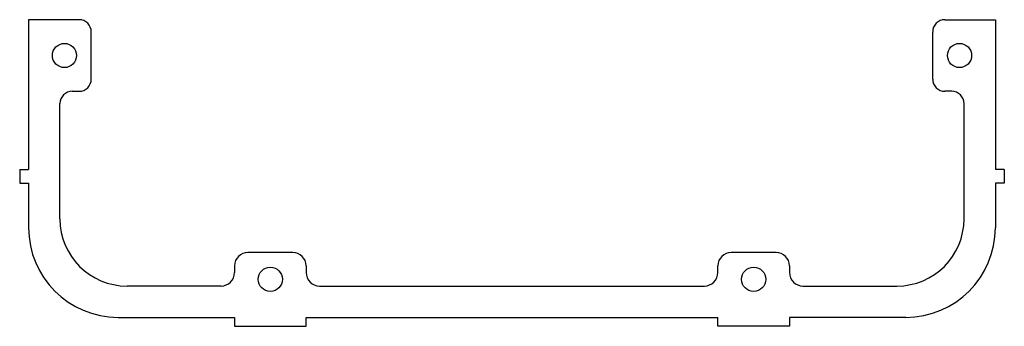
# Model space of a CAD drawing. Header units: millimetres. Extents: x 33 to 253, y 34 to 103.
import ezdxf

# ---------------------------------------------------------------- set-up
doc = ezdxf.new("R2010")
doc.units = ezdxf.units.MM

msp = doc.modelspace()

# ---------------------------------------------------------------- linework, layer by layer
at = {"color": 7, "linetype": 'Continuous', "lineweight": 25}
for p, q in [((46.08, 102.58), (34.83, 102.58)), ((34.83, 102.58), (34.83, 69.08)), ((239.58, 102.58), (250.83, 102.58)), ((250.83, 102.58), (250.83, 69.08)), ((48.83, 89.33), (48.83, 99.83)), ((236.83, 89.33), (236.83, 99.83)), ((44.58, 86.58), (46.08, 86.58)), ((241.08, 86.58), (239.58, 86.58)), ((41.83, 58.08), (41.83, 83.83)), ((243.83, 58.08), (243.83, 83.83)), ((32.83, 69.08), (32.83, 66.08)), ((32.83, 69.08), (34.83, 69.08)), ((252.83, 69.08), (250.83, 69.08)), ((252.83, 69.08), (252.83, 66.08)), ((32.83, 66.08), (34.83, 66.08)), ((34.83, 66.08), (34.83, 56.08)), ((252.83, 66.08), (250.83, 66.08)), ((250.83, 66.08), (250.83, 56.08)), ((93.83, 50.58), (83.83, 50.58)), ((201.83, 50.58), (191.83, 50.58)), ((80.83, 47.58), (80.83, 46.08)), ((96.83, 47.58), (96.83, 46.08)), ((188.83, 46.08), (188.83, 47.58)), ((204.83, 47.58), (204.83, 46.08)), ((77.83, 43.08), (56.83, 43.08)), ((99.83, 43.08), (185.83, 43.08)), ((207.83, 43.08), (228.83, 43.08)), ((54.83, 36.08), (80.83, 36.08)), ((80.83, 36.08), (80.83, 34.08)), ((96.83, 36.08), (188.83, 36.08)), ((96.83, 34.08), (96.83, 36.08)), ((188.83, 34.08), (188.83, 36.08)), ((230.83, 36.08), (204.83, 36.08)), ((204.83, 36.08), (204.83, 34.08)), ((80.83, 34.08), (96.83, 34.08)), ((204.83, 34.08), (188.83, 34.08))]:
    msp.add_line(p, q, dxfattribs=at)
for centre in [(42.83, 94.58), (242.83, 94.58), (88.83, 44.58), (196.83, 44.58)]:
    msp.add_circle(centre, 2.7, dxfattribs=at)
for centre, radius, start, end in [((46.08, 99.83), 2.75, 0, 90), ((239.58, 99.83), 2.75, 90, 180), ((46.08, 89.33), 2.75, 270, 0), ((239.58, 89.33), 2.75, 180, 270), ((44.58, 83.83), 2.75, 90, 180), ((241.08, 83.83), 2.75, 0, 90), ((56.83, 58.08), 15, 180, 270), ((228.83, 58.08), 15, 270, 0), ((54.83, 56.08), 20, 180, 270), ((230.83, 56.08), 20, 270, 0), ((83.83, 47.58), 3, 90, 180), ((93.83, 47.58), 3, 0, 90), ((191.83, 47.58), 3, 90, 180), ((201.83, 47.58), 3, 0, 90), ((77.83, 46.08), 3, 270, 0), ((99.83, 46.08), 3, 180, 270), ((185.83, 46.08), 3, 270, 0), ((207.83, 46.08), 3, 180, 270)]:
    msp.add_arc(centre, radius, start, end, dxfattribs=at)

doc.saveas('drawing.dxf')
